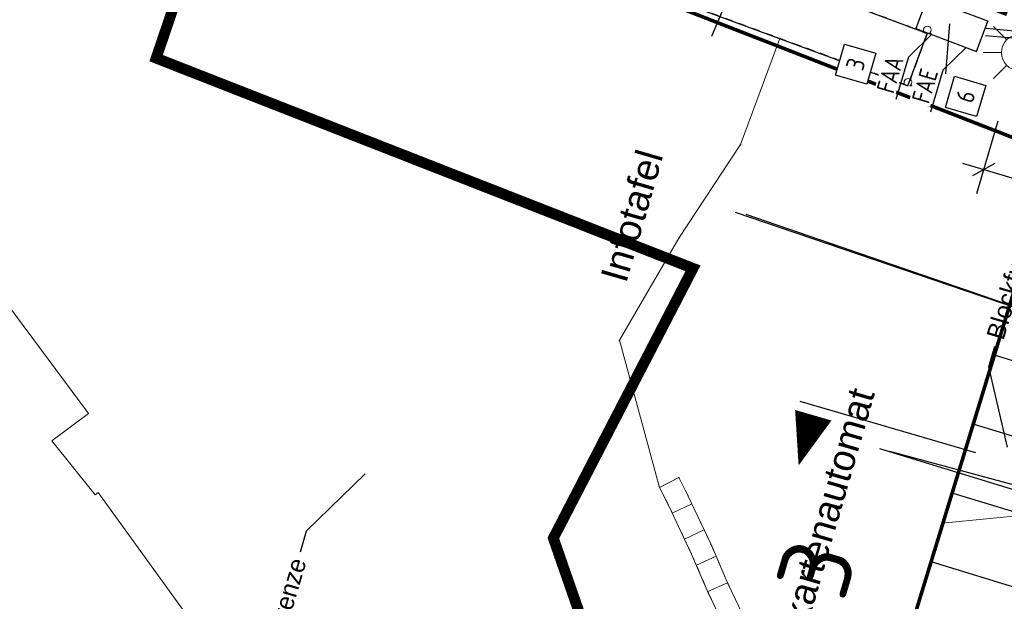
# Model space of a CAD drawing. Header units: millimetres. Extents: x -191 to 81095, y -508122 to 28741.
# Tile 84 of 251: x 4987.27 to 5000.93, y 10023.42 to 10031.49. Entities that reach past the tile are written whole.
import ezdxf
from ezdxf import colors
from ezdxf.entities.mleader import LeaderData, LeaderLine
from ezdxf.enums import TextEntityAlignment as Align
from ezdxf.math import Vec2, Vec3

# ---------------------------------------------------------------- set-up
doc = ezdxf.new("R2010")
doc.units = ezdxf.units.MM
for name, pattern in [('1', [0]), ('ACAD_ISO10W100', [18, 12, -3, 0, -3]), ('AUSGEZOGEN', [2, 1, 1]), ('DASHED', [19.05, 12.7, -6.35]), ('Marx-Verm$0$1', [0]), ('Marx-Verm$0$15', [0]), ('Marx-Verm$0$2', [0.16, 0.06, -0.1]), ('Marx-Verm$0$4', [0.36, 0.16, -0.2]), ('STRICHPUNKTX2', [50.8, 25.4, -12.7, 0, -12.7]), ('VE22-087 DB - VST Hervest-Dorsten ALK VA2736$0$1', [0]), ('VERDECKT2', [4.7625, 3.175, -1.5875])]:
    doc.linetypes.add(name, pattern=pattern)
doc.layers.get('0').update_dxf_attribs({"color": 251})
doc.layers.add('B.E.P. KTB', color=1, linetype='DASHED', true_color=0xff0000)
for name, color, linetype, lineweight in [('BOESCHUNGEN', 251, '1', 25), ('Marx-Verm$0$BOESCHUNGEN', 251, 'Marx-Verm$0$1', 25), ('Marx-Verm$0$BStrasse-txt', 251, 'Marx-Verm$0$1', 25), ('Marx-Verm$0$BTopogrf', 251, 'Marx-Verm$0$1', 18), ('Marx-Verm$0$L_B-Bstg', 251, 'Marx-Verm$0$1', 18), ('Marx-Verm$0$L_BTopogrf', 251, 'Marx-Verm$0$1', 18), ('Marx-Verm$0$L_Hecke', 251, 'Marx-Verm$0$1', 18), ('Marx-Verm$0$S_B-Bstg', 251, 'Marx-Verm$0$1', 18), ('Marx-Verm$0$S_BStrasse', 251, 'Marx-Verm$0$1', 18), ('Marx-Verm$0$S_BTopogrf', 251, 'Marx-Verm$0$1', 18), ('TTK-P-Text unten', 12, 'Continuous', 25), ('TTK-P-Treppe oben', 12, 'Continuous', 25), ('VE22-087 DB - VST Hervest-Dorsten ALK VA2736$0$AX_Bahnverkehr', 7, 'VE22-087 DB - VST Hervest-Dorsten ALK VA2736$0$1', 18), ('VE22-087 DB - VST Hervest-Dorsten ALK VA2736$0$AX_Flurstueck', 9, 'VE22-087 DB - VST Hervest-Dorsten ALK VA2736$0$1', 18), ('VE22-087 DB - VST Hervest-Dorsten ALK VA2736$0$AX_Gebaeude', 7, 'VE22-087 DB - VST Hervest-Dorsten ALK VA2736$0$1', 18), ('VE22-087 DB - VST Hervest-Dorsten ALK VA2736$0$AX_Gehoelz', 7, 'VE22-087 DB - VST Hervest-Dorsten ALK VA2736$0$1', 18), ('VE22-087 DB - VST Hervest-Dorsten ALK VA2736$0$AX_Gelaendekante', 7, 'VE22-087 DB - VST Hervest-Dorsten ALK VA2736$0$1', 18)]:
    doc.layers.add(name, color=color, linetype=linetype, lineweight=lineweight)
for name, color, linetype in [('TTK-B-Böschung', 251, 'Continuous'), ('TTK-DB-Grenze', 110, 'AUSGEZOGEN'), ('TTK-P-Böschung', 140, 'Continuous'), ('TTK-Schnittlinien', 3, 'Continuous'), ('TTK-Schnittlinien 100', 3, 'Continuous'), ('XREF ALK Kataster', 251, 'Continuous'), ('XREF Nachvermessung', 7, 'Continuous'), ('XYYY_44500-T-_Beleuchtungsanlagen_Texte Stromkreis', 10, 'Continuous'), ('XYYY_61100---_Allgemeine Ausstattung', 7, 'Continuous')]:
    doc.layers.add(name, color=color, linetype=linetype)
doc.layers.add('TTK-P-Planfeststellungsgrenze 100', color=7, linetype='VERDECKT2', lineweight=50, true_color=0x000000)
doc.styles.add('AKG DIN 6776', font='AKG_DIN67.TTF')
doc.styles.add('iso', font='isocpeur.ttf')
doc.styles.add('ISOCP', font='ISOCP.SHX', dxfattribs={"width": 0.9})
doc.styles.add('Marx-Verm$0$Standard', font='arial.ttf')
doc.dimstyles.new('TTK', dxfattribs={"dimtxt": 2.5, "dimasz": 2.5, "dimexe": 3.5, "dimexo": 0.1, "dimgap": 1, "dimtad": 1, "dimzin": 0, "dimtxsty": 'AKG DIN 6776', "dimblk": 'OBLIQUE', "dimcen": -0.09, "dimdle": 3, "dimclrd": 256, "dimclre": 256, "dimclrt": 256, "dimadec": 3, "dimazin": 0, "dimtfac": 1, "dimtofl": 0, "dimtmove": 0, "dimatfit": 3, "dimldrblk": 'OBLIQUE', "dimfxl": 7, "dimfxlon": 1, "dimtolj": 1, "dimtzin": 0, "dimlwd": -1, "dimlwe": -1, "dimarcsym": 0})

# ---------------------------------------------------------------- blocks, each defined once
blk = doc.blocks.new('VE22-087 DB - VST Hervest-Dorsten ALK VA2736')
at = {"layer": 'VE22-087 DB - VST Hervest-Dorsten ALK VA2736$0$AX_Bahnverkehr', "color": 253, "linetype": 'VE22-087 DB - VST Hervest-Dorsten ALK VA2736$0$1', "lineweight": 13, "ltscale": 0.5, "true_color": 0x999999}
blk.add_polyline3d([(5021.592, 10020.383, 0), (5025.631, 10034.472, 0), (5028.921, 10045.946, 0), (5023.592, 10046.001, 0), (5019.829, 10046.04, 0), (5014.547, 10046.094, 0), (5014.054, 10046.099, 0), (5013.134, 10045.965, 0), (5013.103, 10045.869, 0), (5009.653, 10045.1, 0), (5008.721, 10044.683, 0), (5007.881, 10044.141, 0), (5007.167, 10043.447, 0), (5006.648, 10042.553, 0), (5004.886, 10036.705, 0), (5003.021, 10037.315, 0), (5002.505, 10035.892, 0), (5000.937, 10031.57, 0), (4996.682, 10033.201, 0), (4996.006, 10031.812, 0), (5001.64, 10029.619, 0), (5002.092, 10031.19, 0), (5007.085, 10029.551, 0), (5004.942, 10022.352, 0)], dxfattribs=at)
at = {"layer": 'VE22-087 DB - VST Hervest-Dorsten ALK VA2736$0$AX_Flurstueck', "linetype": 'VE22-087 DB - VST Hervest-Dorsten ALK VA2736$0$1', "lineweight": 13, "ltscale": 0.5}
for points in [[(5028.921, 10045.946, 0), (5023.592, 10046.001, 0), (5019.829, 10046.04, 0), (5014.547, 10046.094, 0), (5014.054, 10046.099, 0), (5013.134, 10045.965, 0), (5013.103, 10045.869, 0), (5009.653, 10045.1, 0), (5008.721, 10044.683, 0), (5007.881, 10044.141, 0), (5007.167, 10043.447, 0), (5006.648, 10042.553, 0), (5004.886, 10036.705, 0), (5004.415, 10035.142, 0), (5002.505, 10035.892, 0), (5000.937, 10031.57, 0), (4996.682, 10033.201, 0), (4996.006, 10031.812, 0), (5001.64, 10029.619, 0), (4996.984, 10014.411, 0), (4995.413, 10009.282, 0), (4990.717, 9993.941, 0)], [(4969.96, 9970.944, 0), (4976.72, 9984.593, 0), (4978.885, 9987.472, 0), (4981.445, 9989.864, 0), (4985.47, 9991.158, 0), (4990.717, 9993.941, 0), (4995.413, 10009.282, 0), (4996.984, 10014.411, 0), (5001.64, 10029.619, 0), (4996.006, 10031.812, 0), (4985.251, 10035.998, 0), (4982.373, 10033.908, 0), (4967.407, 10023.037, 0), (4974.966, 10012.861, 0), (4974.039, 10009.677, 0), (4972.263, 10003.721, 0), (4973.65, 10003.29, 0), (4971.391, 9995.428, 0), (4969.306, 9991.388, 0), (4967.445, 9987.782, 0), (4967.674, 9987.659, 0), (4957.352, 9968.122, 0)]]:
    blk.add_polyline3d(points, dxfattribs=at)
at = {"layer": 'VE22-087 DB - VST Hervest-Dorsten ALK VA2736$0$AX_Gebaeude', "color": 7, "linetype": 'VE22-087 DB - VST Hervest-Dorsten ALK VA2736$0$1', "lineweight": 13, "ltscale": 0.5}
blk.add_polyline3d([(4988.224, 10026.023, 0), (4982.373, 10033.908, 0), (4967.407, 10023.037, 0), (4964.813, 10026.499, 0), (4964.043, 10026.509, 0), (4964.043, 10026.455, 0), (4964, 10023.279, 0), (4968.14, 10017.718, 0), (4968.105, 10017.688, 0), (4970.726, 10014.137, 0), (4970.768, 10014.163, 0), (4972.18, 10012.263, 0), (4975.954, 10011.17, 0), (4973.65, 10003.29, 0), (4971.892, 9997.151, 0), (4985.211, 9993.29, 0), (4992.738, 10018.869, 0), (4988.358, 10024.926, 0), (4988.317, 10024.897, 0), (4987.713, 10025.643, 0)], close=True, dxfattribs=at)
at = {"layer": 'VE22-087 DB - VST Hervest-Dorsten ALK VA2736$0$AX_Gehoelz', "color": 3, "linetype": 'VE22-087 DB - VST Hervest-Dorsten ALK VA2736$0$1', "lineweight": 13, "ltscale": 0.5, "true_color": 0x00ff00}
blk.add_polyline3d([(4990.955, 9973.136, 0), (4993.531, 9982.198, 0), (4997.431, 9995.921, 0), (5000.966, 10008.361, 0), (5004.942, 10022.352, 0), (5007.085, 10029.551, 0), (5002.092, 10031.19, 0), (5001.64, 10029.619, 0), (4996.984, 10014.411, 0), (4995.413, 10009.282, 0), (4990.717, 9993.941, 0), (4985.47, 9991.158, 0), (4981.445, 9989.864, 0), (4978.885, 9987.472, 0), (4976.72, 9984.593, 0), (4969.96, 9970.944, 0)], dxfattribs=at)
at = {"layer": 'VE22-087 DB - VST Hervest-Dorsten ALK VA2736$0$AX_Gelaendekante', "color": 18, "linetype": 'VE22-087 DB - VST Hervest-Dorsten ALK VA2736$0$1', "lineweight": 13, "ltscale": 0.5, "true_color": 0x520000}
for points in [[(5004.691, 10024.955, 0), (5000.065, 10024.502, 0)], [(5000.065, 10024.502, 0), (4996.984, 10014.411, 0), (4995.413, 10009.282, 0), (4990.717, 9993.941, 0), (4985.47, 9991.158, 0), (4981.445, 9989.864, 0), (4978.885, 9987.472, 0), (4976.72, 9984.593, 0), (4969.96, 9970.944, 0), (4968.003, 9943.268, 0), (4963.962, 9931.131, 0), (4960.346, 9919.649, 0), (4958.085, 9912.486, 0), (4955.939, 9905.685, 0), (4956.739, 9904.074, 0)]]:
    blk.add_polyline3d(points, dxfattribs=at)
blk = doc.blocks.new('_OBLIQUE')
at = {"color": 0, "linetype": 'ByBlock'}
blk.add_line((-0.5, -0.5), (0.5, 0.5), dxfattribs=at)
blk = doc.blocks.new('*D1314')
at = {"layer": 'DEFPOINTS', "color": 0}
for p in [(5001.472, 10032.222), (5000.639, 10029.407), (5007.222, 10028.289)]:
    blk.add_point(p, dxfattribs=at)
at = {"layer": 'TTK-P-Treppe oben'}
for p, q in [((5000.838, 10030.078), (5000.54, 10029.071)), ((5007.284, 10027.441), (5000.352, 10029.492)), ((5007.194, 10028.198), (5006.897, 10027.191))]:
    blk.add_line(p, q, dxfattribs=at)
at = {"layer": 'TTK-P-Treppe oben', "xscale": 0.25, "yscale": 0.25, "zscale": 0.25}
for p, rotation in [((5000.639, 10029.407), 163.5187373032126), ((5006.996, 10027.526), 343.5187373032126)]:
    blk.add_blockref('_OBLIQUE', p, dxfattribs=dict(at, rotation=rotation))
at = {"layer": 'TTK-P-Treppe oben', "insert": (5003.748, 10028.233), "char_height": 0.25, "attachment_point": 5, "rotation": 163.5187, "style": 'AKG DIN 6776'}
blk.add_mtext('\\A1;6,63', dxfattribs=at)
blk = doc.blocks.new('_None')
blk = doc.blocks.new('Böschung')
at = {"layer": 'BOESCHUNGEN', "ltscale": 0.2}
for p, q in [((39.148, 8.488, -4.228), (38.758, -0.014, -0.229)), ((36.668, 0.337, -6.109), (36.553, 5.646, -3.664))]:
    blk.add_line(p, q, dxfattribs=at)
blk = doc.blocks.new('Marx-Verm$0$1')
at = {"color": 0}
blk.add_circle((0, 0), 0.5, dxfattribs=at)
blk.add_point((0, 0), dxfattribs=at)
blk = doc.blocks.new('Marx-Verm$0$103')
at = {"color": 0, "linetype": 'Marx-Verm$0$1', "ltscale": 0.2, "flags": 128}
for points in [[(0, 0.25), (0, 0.5)], [(-0.18, 0.18), (-0.36, 0.36)], [(0.18, 0.18), (0.36, 0.36)], [(-0.25, 0), (-0.5, 0)], [(0.25, 0), (0.5, 0)], [(-0.18, -0.18), (-0.36, -0.36)], [(0, -0.25), (0, -0.5)], [(0.188, -0.18), (0.36, -0.36)]]:
    blk.add_lwpolyline(points, dxfattribs=at)
at = {"color": 0, "xscale": 0.5, "yscale": 0.5, "zscale": 0.5}
blk.add_blockref('Marx-Verm$0$1', (0, 0), dxfattribs=at)
blk = doc.blocks.new('Marx-Verm$0$99')
at = {"color": 0}
blk.add_point((0, 0), dxfattribs=at)
blk = doc.blocks.new('Marx-Verm$0$83')
at = {"color": 0}
blk.add_line((0.1415, 0), (0.3, 0), dxfattribs=at)
blk.add_arc((0, 0.23), 0.27, 301.6006, 236.0006, dxfattribs=at)
blk = doc.blocks.new('Marx-Verm')
at = {"layer": 'Marx-Verm$0$BOESCHUNGEN', "ltscale": 0.2}
for p, q in [((2567421.434, 5726883.544, 32.557), (2567429.526, 5726880.907, 36.555)), ((2567428.742, 5726878.755, 36.569), (2567423.484, 5726880.287, 33.12))]:
    blk.add_line(p, q, dxfattribs=at)
at = {"layer": 'Marx-Verm$0$BStrasse-txt', "ltscale": 0.2, "flags": 128}
for points, elevation in [([(2567421.583, 5726887.23), (2567421.076, 5726885.979)], 30.902), ([(2567424.372, 5726886.196), (2567424.329, 5726885.504)], 30.951)]:
    blk.add_lwpolyline(points, dxfattribs=dict(at, elevation=elevation))
at = {"layer": 'Marx-Verm$0$BTopogrf', "linetype": 'Marx-Verm$0$4', "lineweight": 25, "ltscale": 0.2}
for p, q in [((2567424.068, 5726886.061, 30.852), (2567412.124, 5726890.32, 30.77)), ((2567411.857, 5726889.566, 30.77), (2567423.809, 5726885.331, 30.838)), ((2567423.809, 5726885.331, 30.838), (2567424.068, 5726886.061, 30.852))]:
    blk.add_line(p, q, dxfattribs=at)
at = {"layer": 'Marx-Verm$0$L_B-Bstg', "color": 4, "ltscale": 0.2}
for p, q in [((2567423.907, 5726886.128, 30.951), (2567424.062, 5726886.55, 30.951)), ((2567424.062, 5726886.55, 30.951), (2567424.907, 5726886.241, 30.951)), ((2567424.907, 5726886.241, 30.951), (2567424.753, 5726885.819, 30.951)), ((2567424.753, 5726885.819, 30.951), (2567423.907, 5726886.128, 30.951))]:
    blk.add_line(p, q, dxfattribs=at)
at = {"layer": 'Marx-Verm$0$L_BTopogrf', "linetype": 'Marx-Verm$0$15', "ltscale": 0.2}
for p, q in [((2567424.068, 5726886.061, 30.852), (2567424.068, 5726886.061, 32.765)), ((2567423.809, 5726885.331, 30.838), (2567423.809, 5726885.331, 32.765))]:
    blk.add_line(p, q, dxfattribs=at)
at = {"layer": 'Marx-Verm$0$L_BTopogrf', "linetype": 'Marx-Verm$0$1', "ltscale": 0.2}
for p, q in [((2567421.498, 5726884.485, 30.764), (2567422.022, 5726885.964, 30.837)), ((2567420.66, 5726883.174, 30.784), (2567421.498, 5726884.485, 30.764)), ((2567419.852, 5726881.749, 30.801), (2567420.66, 5726883.174, 30.784)), ((2567420.436, 5726879.714, 30.891), (2567419.852, 5726881.749, 30.801)), ((2567420.701, 5726879.855, 31.82), (2567420.436, 5726879.714, 30.891)), ((2567420.83, 5726879.607, 31.82), (2567420.701, 5726879.855, 31.82)), ((2567421.16, 5726878.931, 32.005), (2567420.83, 5726879.607, 31.82)), ((2567421.401, 5726878.393, 32.423), (2567421.16, 5726878.931, 32.005)), ((2567421.66, 5726877.864, 32.623), (2567421.401, 5726878.393, 32.423))]:
    blk.add_line(p, q, dxfattribs=at)
at = {"layer": 'Marx-Verm$0$L_BTopogrf', "linetype": 'Marx-Verm$0$2', "ltscale": 0.2}
for p, q in [((2567420.701, 5726879.855, 31.82), (2567420.436, 5726879.714, 31.82)), ((2567420.702, 5726879.853, 31.82), (2567420.831, 5726879.605, 31.82)), ((2567420.436, 5726879.714, 31.82), (2567420.563, 5726879.47, 31.82)), ((2567420.831, 5726879.605, 31.82), (2567421.16, 5726878.932, 32.005)), ((2567420.563, 5726879.47, 31.82), (2567420.888, 5726878.804, 32.005)), ((2567421.16, 5726878.932, 32.005), (2567421.403, 5726878.388, 32.423)), ((2567420.888, 5726878.804, 32.005), (2567421.131, 5726878.261, 32.423)), ((2567421.403, 5726878.388, 32.423), (2567421.663, 5726877.86, 32.623)), ((2567421.131, 5726878.261, 32.423), (2567421.385, 5726877.745, 32.623))]:
    blk.add_line(p, q, dxfattribs=at)
at = {"layer": 'Marx-Verm$0$L_BTopogrf', "ltscale": 0.2}
for p, q in [((2567420.436, 5726879.714, 31.82), (2567420.702, 5726879.853, 31.82)), ((2567420.436, 5726879.714, 30.691), (2567420.563, 5726879.47, 30.675)), ((2567420.563, 5726879.47, 30.675), (2567420.888, 5726878.804, 30.675)), ((2567420.885, 5726879.494, 31.851), (2567420.616, 5726879.361, 31.851)), ((2567420.792, 5726879.002, 31.95), (2567421.061, 5726879.134, 31.949)), ((2567420.888, 5726878.804, 30.675), (2567421.131, 5726878.261, 30.675)), ((2567421.233, 5726878.769, 32.13), (2567420.96, 5726878.643, 32.129)), ((2567421.124, 5726878.277, 32.41), (2567421.396, 5726878.404, 32.41)), ((2567421.131, 5726878.261, 30.675), (2567421.385, 5726877.745, 30.675))]:
    blk.add_line(p, q, dxfattribs=at)
at = {"layer": 'Marx-Verm$0$L_Hecke', "linetype": 'Marx-Verm$0$15', "lineweight": 25, "ltscale": 0.2}
for p, q in [((2567424.068, 5726886.061, 32.765), (2567412.124, 5726890.32, 32.765)), ((2567411.857, 5726889.566, 32.765), (2567423.809, 5726885.331, 32.765)), ((2567423.809, 5726885.331, 32.765), (2567424.068, 5726886.061, 32.765))]:
    blk.add_line(p, q, dxfattribs=at)
at = {"layer": 'Marx-Verm$0$L_Hecke', "linetype": 'Marx-Verm$0$4', "lineweight": 25, "ltscale": 0.2}
for p, q in [((2567412.124, 5726890.32, 32.765), (2567424.068, 5726886.061, 32.765)), ((2567423.809, 5726885.331, 32.765), (2567411.857, 5726889.566, 32.765)), ((2567423.809, 5726885.331, 32.765), (2567424.068, 5726886.061, 32.765)), ((2567424.068, 5726886.061, 32.765), (2567423.809, 5726885.331, 32.765))]:
    blk.add_line(p, q, dxfattribs=at)
at = {"layer": 'Marx-Verm$0$S_B-Bstg'}
for p, xscale, yscale, zscale, rotation in [((2567424.907, 5726886.241, 30.951), 0.2, 0.2, 0.2, 0.7647499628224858), ((2567423.907, 5726886.128, 30.951), 0.2, 0.2, 0.2, 0.7647499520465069), ((2567424.753, 5726885.819, 30.951), 0.2000000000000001, 0.2000000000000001, 0.2000000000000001, 0.7647499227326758)]:
    blk.add_blockref('Marx-Verm$0$99', p, dxfattribs=dict(at, xscale=xscale, yscale=yscale, zscale=zscale, rotation=rotation))
at = {"layer": 'Marx-Verm$0$S_BStrasse', "rotation": 0.7647499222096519}
blk.add_blockref('Marx-Verm$0$103', (2567425.348, 5726885.813, 30.832), dxfattribs=at)
at = {"layer": 'Marx-Verm$0$S_BTopogrf'}
for name, p, xscale, yscale, zscale, rotation in [('Marx-Verm$0$83', (2567424.068, 5726886.061, 32.765), 0.2, 0.2, 0.2, 0.764749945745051), ('Marx-Verm$0$83', (2567424.068, 5726886.061, 30.852), 0.2, 0.2, 0.2, 0.764749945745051), ('Marx-Verm$0$99', (2567422.022, 5726885.964, 30.837), 0.2, 0.2, 0.2, 0.7647499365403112), ('Marx-Verm$0$83', (2567423.809, 5726885.331, 32.765), 0.2, 0.2, 0.2, 0.7647498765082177), ('Marx-Verm$0$83', (2567423.809, 5726885.331, 30.838), 0.2, 0.2, 0.2, 0.7647498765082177), ('Marx-Verm$0$99', (2567421.498, 5726884.485, 30.764), 0.2000000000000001, 0.2000000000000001, 0.2000000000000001, 0.7647497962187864), ('Marx-Verm$0$99', (2567420.66, 5726883.174, 30.784), 0.2, 0.2, 0.2, 0.7647496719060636), ('Marx-Verm$0$99', (2567419.852, 5726881.749, 30.801), 0.2000000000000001, 0.2000000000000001, 0.2000000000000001, 0.7647495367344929), ('Marx-Verm$0$99', (2567420.701, 5726879.855, 31.82), 0.1999999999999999, 0.1999999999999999, 0.1999999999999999, 0.7647493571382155), ('Marx-Verm$0$99', (2567420.701, 5726879.855, 31.82), 0.1999999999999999, 0.1999999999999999, 0.1999999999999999, 0.7647493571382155), ('Marx-Verm$0$99', (2567420.702, 5726879.853, 31.82), 0.1999999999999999, 0.1999999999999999, 0.1999999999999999, 0.7647493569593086), ('Marx-Verm$0$99', (2567420.436, 5726879.714, 31.82), 0.2, 0.2, 0.2, 0.7647493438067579), ('Marx-Verm$0$99', (2567420.436, 5726879.714, 30.691), 0.2, 0.2, 0.2, 0.7647493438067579), ('Marx-Verm$0$99', (2567420.436, 5726879.714, 30.891), 0.2, 0.2, 0.2, 0.7647493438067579), ('Marx-Verm$0$99', (2567420.83, 5726879.607, 31.82), 0.2, 0.2, 0.2, 0.7647493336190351), ('Marx-Verm$0$99', (2567420.831, 5726879.605, 31.82), 0.2, 0.2, 0.2, 0.7647493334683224), ('Marx-Verm$0$99', (2567420.563, 5726879.47, 31.82), 0.2, 0.2, 0.2, 0.7647493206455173), ('Marx-Verm$0$99', (2567420.563, 5726879.47, 30.675), 0.2, 0.2, 0.2, 0.7647493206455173), ('Marx-Verm$0$99', (2567421.16, 5726878.932, 32.005), 0.2, 0.2, 0.2, 0.7647492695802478), ('Marx-Verm$0$99', (2567421.16, 5726878.931, 32.005), 0.2, 0.2, 0.2, 0.7647492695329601), ('Marx-Verm$0$99', (2567420.888, 5726878.804, 32.005), 0.2, 0.2, 0.2, 0.7647492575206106), ('Marx-Verm$0$99', (2567420.888, 5726878.804, 30.675), 0.2, 0.2, 0.2, 0.7647492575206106), ('Marx-Verm$0$99', (2567421.401, 5726878.393, 32.423), 0.2, 0.2, 0.2, 0.764749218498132), ('Marx-Verm$0$99', (2567421.403, 5726878.388, 32.423), 0.2, 0.2, 0.2, 0.7647492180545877), ('Marx-Verm$0$99', (2567421.131, 5726878.261, 32.423), 0.2, 0.2, 0.2, 0.7647492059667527), ('Marx-Verm$0$99', (2567421.131, 5726878.261, 30.675), 0.2, 0.2, 0.2, 0.7647492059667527)]:
    blk.add_blockref(name, p, dxfattribs=dict(at, xscale=xscale, yscale=yscale, zscale=zscale, rotation=rotation))
at = {"layer": 'Marx-Verm$0$BStrasse-txt', "char_height": 0.375, "attachment_point": 1, "rotation": 74.5699, "style": 'Marx-Verm$0$Standard'}
for s, insert in [('Infotafel', (2567419.574, 5726882.628, 30.902)), ('Fahrkartenautomat', (2567421.868, 5726876.892, 30.951))]:
    blk.add_mtext(s, dxfattribs=dict(at, insert=insert))
blk = doc.blocks.new('Stromkreis ZAS')
at = {"color": 0}
blk.add_wipeout([(-2.25, 2.25), (2.25, 2.25), (2.25, -2.25), (-2.25, -2.25)], dxfattribs=at)
blk.add_lwpolyline([(-2.25, 2.25), (2.25, 2.25), (2.25, -2.25), (-2.25, -2.25)], close=True, dxfattribs=at)
at = {"style": 'iso', "width": 0.85}
blk.add_attdef('STROMKREIS', text='', height=2.5, dxfattribs=at).set_placement((0, 0), align=Align.MIDDLE)

msp = doc.modelspace()

# ---------------------------------------------------------------- block references
at = {"layer": 'XREF ALK Kataster', "color": 251}
msp.add_blockref('VE22-087 DB - VST Hervest-Dorsten ALK VA2736', (0, 0), dxfattribs=at)

# ---------------------------------------------------------------- next in the draw order: linework, layer by layer
at = {"layer": 'B.E.P. KTB', "color": 4, "ltscale": 0.3, "elevation": 30.951}
for points in [[(5000.663, 10031.268), (5001.197, 10031.22), (5001.805, 10031.847), (5002.809, 10035.277), (5004.394, 10036.774)], [(5000.672, 10031.368), (5001.158, 10031.324), (5001.716, 10031.899), (5002.721, 10035.331), (5004.286, 10036.809)]]:
    msp.add_lwpolyline(points, dxfattribs=at)
at = {"layer": 'TTK-P-Böschung', "color": 251}
for p, q in [((5005.816, 10025.293), (5000.788, 10026.832)), ((5005.535, 10024.333), (5000.495, 10025.876)), ((5005.248, 10023.376), (5000.202, 10024.92)), ((5004.963, 10022.417), (4999.909, 10023.964))]:
    msp.add_line(p, q, dxfattribs=at)
at = {"layer": 'TTK-Schnittlinien 100', "color": 251, "linetype": 'ByBlock', "ltscale": 0.03}
msp.add_lwpolyline([(4998.276, 10026, 0.525, 0, 0), (4998.073, 10025.303, 0, 0, 0)], format="xyseb", dxfattribs=at)

# ---------------------------------------------------------------- next in the draw order: texts
at = {"layer": 'TTK-Schnittlinien', "color": 251, "linetype": 'STRICHPUNKTX2', "ltscale": 0.03, "style": 'iso'}
msp.add_text('3', height=1, rotation=73.6539, dxfattribs=at).set_placement((4998.701, 10023.389, 33.561))

# ---------------------------------------------------------------- next in the draw order: dimensions: what is measured, and where the dimension line sits
at = {"layer": 'TTK-P-Treppe oben', "color": 251}
dim = msp.add_linear_dim(base=(5000.639, 10029.407), p1=(5007.222, 10028.289), p2=(5001.472, 10032.222), angle=163.5187, dimstyle='TTK', override={"dimscale": 0, "dimdec": 2}, dxfattribs=at)
dim.commit()
dim.dimension.update_dxf_attribs({"geometry": '*D1314', "text_midpoint": (5003.748, 10028.233)})

# ---------------------------------------------------------------- next in the draw order: leaders
at = {"layer": 'TTK-P-Text unten', "color": 251}
ml = msp.add_multileader_mtext('Standard', dxfattribs=at)
ml.set_content('\\A1;Blockfuge', color=256, style='AKG DIN 6776')
ml.set_leader_properties(color=251)
ml.set_arrow_properties(name='NONE')
ml.build(insert=Vec2(0, 0))
ml.multileader.update_dxf_attribs({"dogleg_length": 3, "arrow_head_size": 0.3, "scale": 0.1})
ctx = ml.context
ctx.base_point, ctx.scale, ctx.char_height, ctx.arrow_head_size, ctx.landing_gap_size, ctx.plane_origin, ctx.plane_x_axis, ctx.plane_y_axis = Vec3(5000.8, 10026.959), 0.1, 0.25, 0.3, 0.1, Vec3(5000.971, 10025.558), Vec3(0.283702, 0.958913), Vec3(-0.958913, 0.283702)
notes = []
notes.append((ctx, [(0, (1, 1, 0), (5000.711, 10026.672), (0.283702, 0.958913), 0.3, [(0, [(5000.971, 10025.558)], 0, [])])]))
ctx.mtext.insert, ctx.mtext.text_direction, ctx.mtext.rotation, ctx.mtext.flow_direction = Vec3(5000.674, 10027.1), Vec3(0.283702, 0.958913), 1.283144, 5
ctx.mtext.has_bg_fill, ctx.mtext.bg_color, ctx.mtext.bg_scale_factor, ctx.mtext.bg_transparency, ctx.mtext.use_window_bg_color = 1, -1027028792, 1.5, 0, 1
for ctx, leaders in notes:
    for number, flags, end, landing, length, lines in leaders:
        leader = LeaderData()
        leader.index, (leader.has_last_leader_line, leader.has_dogleg_vector, leader.attachment_direction) = number, flags
        leader.last_leader_point, leader.dogleg_vector, leader.dogleg_length = Vec3(end), Vec3(landing), length
        for number, points, colour, breaks in lines:
            line = LeaderLine()
            line.index, line.vertices, line.color, line.breaks = number, Vec3.list(points), colors.encode_raw_color(colour), breaks
            leader.lines.append(line)
        ctx.leaders.append(leader)

# ---------------------------------------------------------------- next in the draw order: linework, layer by layer
at = {"layer": 'TTK-DB-Grenze', "color": 251, "const_width": 0.05}
msp.add_lwpolyline([(5042.846, 10045.804), (5013.851, 10046.122), (5009.654, 10045.102), (5007.169, 10043.449), (5006.72, 10042.514), (5004.604, 10036.158), (5002.764, 10036.604), (5000.938, 10031.571), (4996.739, 10033.18), (4996.007, 10031.813), (5001.641, 10029.62), (4990.718, 9993.94), (4984.092, 9990.71), (4981.017, 9989.392), (4978.885, 9987.471), (4976.72, 9984.592), (4969.959, 9970.942), (4968.003, 9943.264), (4963.962, 9931.127), (4950.021, 9850.135), (4938.687, 9799.641, 0.535789), (4943.835, 9790.959), (4974.558, 9795.909)], format="xyb", dxfattribs=at)
at = {"layer": 'TTK-P-Planfeststellungsgrenze 100', "color": 251, "ltscale": 2, "const_width": 0.15, "flags": 128}
msp.add_lwpolyline([(4968.094, 9794.463), (4968.094, 9794.463), (4973.036, 9813.205), (5011.093, 9926.649), (5036.611, 10010.672), (5046.106, 10041.346), (5049.146, 10040.049), (5053.692, 10040.845), (5057.785, 10049.418), (5068.793, 10053.109), (5111.953, 10052.501), (5130.957, 10053.343), (5140.45, 10034.472), (5155.641, 10043.774), (5148.26, 10059.136), (5175.542, 10069.356), (5165.909, 10097.601), (5148.226, 10095.355), (5135.588, 10095.855), (5135.559, 10098.457), (5128.48, 10098.382), (5128.34, 10093.819), (5110.716, 10089.986), (5085.478, 10089.418), (5085.012, 10094.318), (5077.205, 10093.731), (5061.748, 10061.335), (5017.113, 10061.358), (5015.555, 10055.788), (5008.307, 10055.769), (5008.349, 10050.615), (4997.136, 10050.503), (4997.215, 10047.316), (4994.03, 10047.268), (4992.305, 10047.753), (4989.034, 10036.825), (4980.865, 10040.773), (4979.48, 10038.145), (4989.931, 10033.218), (4989.162, 10030.954), (4996.608, 10028.038), (4994.671, 10024.295), (4995.634, 10021.526), (4996.282, 10020.129), (4996.599, 10018.566), (4997.624, 10018.205), (4990.303, 9994.294), (4983.884, 9991.165), (4980.744, 9989.818), (4978.515, 9987.81), (4976.292, 9984.855), (4969.467, 9971.076), (4967.508, 9943.363), (4963.475, 9931.249), (4949.53, 9850.232), (4938.211, 9799.805, 0.535585), (4943.863, 9790.457)], format="xyb", close=True, dxfattribs=at)
at = {"layer": 'TTK-Schnittlinien 100', "color": 251, "linetype": 'ACAD_ISO10W100', "ltscale": 0.5}
msp.add_line((5026.733, 10017.808), (4998.093, 10026.19), dxfattribs=at)

# ---------------------------------------------------------------- next in the draw order: block references
at = {"layer": 'TTK-B-Böschung', "color": 251, "rotation": 73.65584438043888}
msp.add_blockref('Böschung', (4994.468, 9988.833, 6.109), dxfattribs=at)
at = {"layer": 'XREF Nachvermessung', "color": 251, "rotation": 359.2603692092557}
msp.add_blockref('Marx-Verm', (-2636136.569, -5683235.662), dxfattribs=at)

# ---------------------------------------------------------------- next in the draw order: block references
at = {"layer": 'XYYY_44500-T-_Beleuchtungsanlagen_Texte Stromkreis', "xscale": 0.1000000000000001, "zscale": 0.1, "rotation": 73.68688866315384}
for p, yscale, values in [((4998.864, 10030.871, 31.858), 0.1000000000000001, {'STROMKREIS': '3'}), ((5000.389, 10030.424, 31.858), 0.1000000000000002, {'STROMKREIS': '6'})]:
    msp.add_blockref('Stromkreis ZAS', p, dxfattribs=dict(at, yscale=yscale)).add_auto_attribs(values)

# ---------------------------------------------------------------- next in the draw order: leaders
at = {"layer": 'TTK-DB-Grenze', "color": 251}
ml = msp.add_multileader_mtext('Standard', dxfattribs=at)
ml.set_content('\\A1;DB Grenze', color=256, style='AKG DIN 6776')
ml.set_leader_properties(color=251)
ml.set_arrow_properties(name='NONE')
ml.build(insert=Vec2(0, 0))
ml.multileader.update_dxf_attribs({"dogleg_length": 3, "arrow_head_size": 0.3, "scale": 0.1})
ctx = ml.context
ctx.base_point, ctx.scale, ctx.char_height, ctx.arrow_head_size, ctx.landing_gap_size, ctx.plane_origin, ctx.plane_x_axis, ctx.plane_y_axis = Vec3(4990.45, 10021.707), 0.1, 0.25, 0.3, 0.1, Vec3(4992.063, 10025.185), Vec3(0.283702, 0.958913), Vec3(-0.958913, 0.283702)
ctx.text_align_type = 2
notes = []
notes.append((ctx, [(0, (1, 1, 0), (4991.243, 10024.39), (-0.283702, -0.958913), 0.3, [(0, [(4992.063, 10025.185)], 0, [])])]))
ctx.mtext.insert, ctx.mtext.text_direction, ctx.mtext.rotation, ctx.mtext.alignment, ctx.mtext.flow_direction = Vec3(4991.01, 10024.042), Vec3(0.283702, 0.958913), 1.283144, 3, 5
ctx.mtext.has_bg_fill, ctx.mtext.bg_color, ctx.mtext.bg_scale_factor, ctx.mtext.bg_transparency, ctx.mtext.use_window_bg_color = 1, -1027028792, 1.5, 0, 1
for ctx, leaders in notes:
    for number, flags, end, landing, length, lines in leaders:
        leader = LeaderData()
        leader.index, (leader.has_last_leader_line, leader.has_dogleg_vector, leader.attachment_direction) = number, flags
        leader.last_leader_point, leader.dogleg_vector, leader.dogleg_length = Vec3(end), Vec3(landing), length
        for number, points, colour, breaks in lines:
            line = LeaderLine()
            line.index, line.vertices, line.color, line.breaks = number, Vec3.list(points), colors.encode_raw_color(colour), breaks
            leader.lines.append(line)
        ctx.leaders.append(leader)

# ---------------------------------------------------------------- next in the draw order: leaders
at = {"layer": 'XYYY_61100---_Allgemeine Ausstattung', "color": 10}
ml = msp.add_multileader_mtext('Standard', dxfattribs=at)
ml.set_content('FAA', color=256, style='ISOCP')
ml.set_leader_properties()
ml.set_arrow_properties(name='NONE')
ml.build(insert=Vec2(0, 0))
ml.multileader.update_dxf_attribs({"text_left_attachment_type": 5, "text_right_attachment_type": 5, "dogleg_length": 0.0313, "arrow_head_size": 0.09})
ctx = ml.context
ctx.base_point, ctx.char_height, ctx.arrow_head_size, ctx.landing_gap_size, ctx.plane_origin, ctx.plane_x_axis, ctx.plane_y_axis = Vec3(4999.429, 10030.403, 32.765), 0.25, 0.09, 0.0313, Vec3(4999.558, 10031.294, 32.765), Vec3(0.280886, 0.959741), Vec3(-0.959741, 0.280886)
ctx.left_attachment, ctx.right_attachment = 5, 5
notes = []
notes.append((ctx, [(0, (1, 1, 0), (4999.595, 10030.968, 32.765), (-0.280886, -0.959741), 0.0313, [(0, [(4999.918, 10031.282, 32.765)], 0, [])])]))
ctx.mtext.insert, ctx.mtext.text_direction, ctx.mtext.rotation, ctx.mtext.flow_direction = Vec3(4999.15, 10030.518, 32.765), Vec3(0.280886, 0.959741), 5.040055, 5
ctx.mtext.has_bg_fill, ctx.mtext.bg_color, ctx.mtext.bg_scale_factor, ctx.mtext.bg_transparency, ctx.mtext.use_window_bg_color = 1, -1073741824, 1.1, 0, 1
for ctx, leaders in notes:
    for number, flags, end, landing, length, lines in leaders:
        leader = LeaderData()
        leader.index, (leader.has_last_leader_line, leader.has_dogleg_vector, leader.attachment_direction) = number, flags
        leader.last_leader_point, leader.dogleg_vector, leader.dogleg_length = Vec3(end), Vec3(landing), length
        for number, points, colour, breaks in lines:
            line = LeaderLine()
            line.index, line.vertices, line.color, line.breaks = number, Vec3.list(points), colors.encode_raw_color(colour), breaks
            leader.lines.append(line)
        ctx.leaders.append(leader)

# ---------------------------------------------------------------- next in the draw order: linework, layer by layer
at = {"layer": 'XYYY_61100---_Allgemeine Ausstattung', "elevation": 30.951}
msp.add_lwpolyline([(4999.858, 10031.787), (4999.698, 10031.366), (5000.539, 10031.046), (5000.697, 10031.468)], close=True, dxfattribs=at)

# ---------------------------------------------------------------- next in the draw order: leaders
at = {"layer": 'XYYY_61100---_Allgemeine Ausstattung', "color": 10}
ml = msp.add_multileader_mtext('Standard', dxfattribs=at)
ml.set_content('FAE', color=256, style='ISOCP')
ml.set_leader_properties()
ml.set_arrow_properties(name='NONE')
ml.build(insert=Vec2(0, 0))
ml.multileader.update_dxf_attribs({"text_left_attachment_type": 5, "text_right_attachment_type": 5, "dogleg_length": 0.0313, "arrow_head_size": 0.09})
ctx = ml.context
ctx.base_point, ctx.char_height, ctx.arrow_head_size, ctx.landing_gap_size, ctx.plane_origin, ctx.plane_x_axis, ctx.plane_y_axis = Vec3(4999.919, 10030.265, 30.951), 0.25, 0.09, 0.0313, Vec3(5000.035, 10031.113, 30.951), Vec3(0.280886, 0.959741), Vec3(-0.959741, 0.280886)
ctx.left_attachment, ctx.right_attachment = 5, 5
notes = []
notes.append((ctx, [(0, (1, 1, 0), (5000.071, 10030.787, 30.951), (-0.280886, -0.959741), 0.0313, [(0, [(5000.395, 10031.101, 30.951)], 0, [])])]))
ctx.mtext.insert, ctx.mtext.text_direction, ctx.mtext.rotation, ctx.mtext.flow_direction = Vec3(4999.639, 10030.379, 30.951), Vec3(0.280886, 0.959741), 5.040055, 5
ctx.mtext.has_bg_fill, ctx.mtext.bg_color, ctx.mtext.bg_scale_factor, ctx.mtext.bg_transparency, ctx.mtext.use_window_bg_color = 1, -1073741824, 1.1, 0, 1
for ctx, leaders in notes:
    for number, flags, end, landing, length, lines in leaders:
        leader = LeaderData()
        leader.index, (leader.has_last_leader_line, leader.has_dogleg_vector, leader.attachment_direction) = number, flags
        leader.last_leader_point, leader.dogleg_vector, leader.dogleg_length = Vec3(end), Vec3(landing), length
        for number, points, colour, breaks in lines:
            line = LeaderLine()
            line.index, line.vertices, line.color, line.breaks = number, Vec3.list(points), colors.encode_raw_color(colour), breaks
            leader.lines.append(line)
        ctx.leaders.append(leader)

doc.saveas('drawing.dxf')
